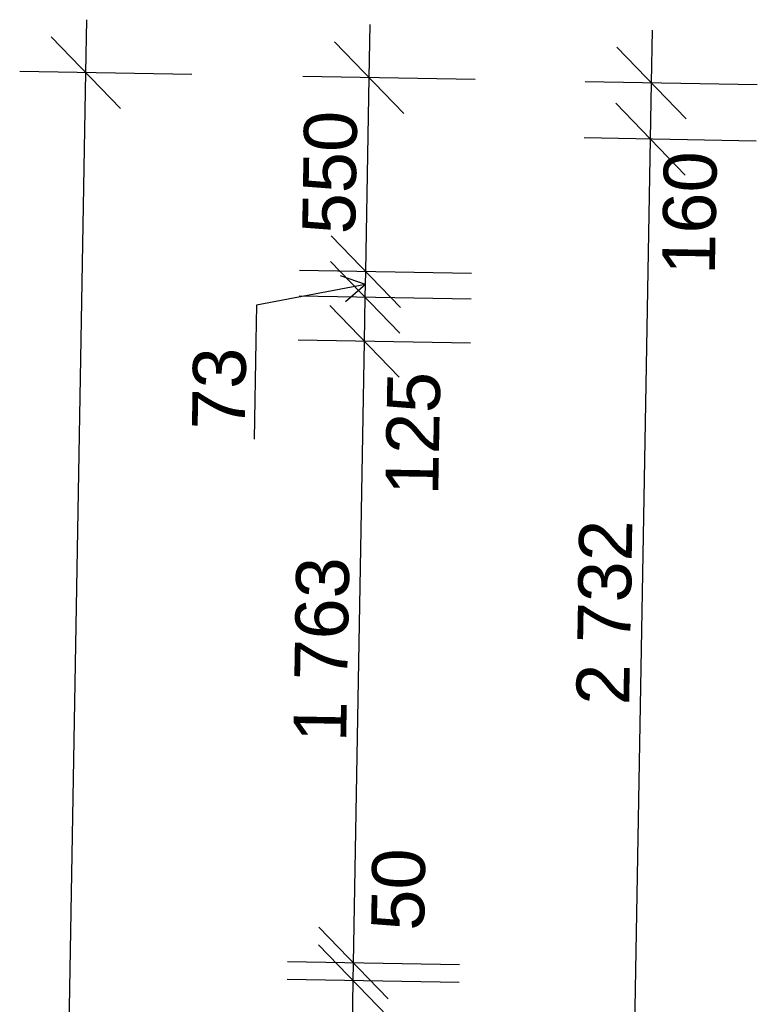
# Model space of a CAD drawing. Header units: millimetres. Extents: x -25972 to 4453, y -2839 to 20217.
# Tile 46 of 176: x -23529 to -21439, y 7595 to 10386. Entities that reach past the tile are written whole.
import ezdxf

# ---------------------------------------------------------------- set-up
doc = ezdxf.new("R2010")
doc.units = ezdxf.units.MM
doc.header["$MEASUREMENT"] = 0
doc.layers.add('7._POHLED ZÁPADNÍ_2_Kóty - SP', color=7, linetype='Continuous')
doc.layers.add('7._POHLED ZÁPADNÍ_2_Nové_Kóty - SP', color=7, linetype='Continuous')
doc.styles.add('GENEROVANÝ_STYL_2', font='txt')

msp = doc.modelspace()

# ---------------------------------------------------------------- linework, layer by layer
at = {"layer": '7._POHLED ZÁPADNÍ_2_Nové_Kóty - SP', "color": 1, "linetype": 'Continuous', "lineweight": 25}
for p, q in [((-23341.3, 10236), (-23338.7, 10385.9)), ((-22538.6, 10221.9), (-22536, 10371.9)), ((-21738.8, 10206.7), (-21736.1, 10356.7)), ((-23243.1, 10134.2), (-23439.5, 10337.7)), ((-22440.4, 10120.2), (-22636.9, 10323.6)), ((-21837, 10308.5), (-21640.6, 10105)), ((-23041.4, 10230.7), (-23528.8, 10239.3)), ((-23517.3, 240.2), (-23341.3, 10236)), ((-22238.7, 10216.6), (-22726.1, 10225.2)), ((-22548.3, 9671.9), (-22538.6, 10221.9)), ((-21438.8, 10201.4), (-21926.2, 10210)), ((-21741.6, 10047.3), (-21738.8, 10206.7)), ((-21643.4, 9945.5), (-21839.8, 10149)), ((-21441.6, 10042), (-21929.1, 10050.6)), ((-21789.7, 7315.3), (-21741.6, 10047.3)), ((-22646.5, 9773.6), (-22450.1, 9570.1)), ((-22451.4, 9497.3), (-22647.8, 9700.8)), ((-22248.4, 9666.6), (-22735.8, 9675.2)), ((-22549, 9635.5), (-22619.8, 9660.2)), ((-22549.6, 9599), (-22548.3, 9671.9)), ((-22549, 9635.5), (-22857.7, 9576.7)), ((-22549, 9635.5), (-22605.8, 9586.5)), ((-22249.6, 9593.8), (-22737.1, 9602.3)), ((-22857.7, 9576.7), (-22859.5, 9474.5)), ((-22650, 9575.8), (-22453.6, 9372.3)), ((-22551.8, 9474.1), (-22549.6, 9599)), ((-22859.5, 9474.5), (-22864.4, 9196.9)), ((-22251.8, 9468.8), (-22739.3, 9477.4)), ((-22582.8, 7711.7), (-22551.8, 9474.1)), ((-22681.1, 7813.5), (-22484.6, 7610)), ((-22485.5, 7560), (-22681.9, 7763.5)), ((-22282.9, 7706.4), (-22770.3, 7715)), ((-22583.7, 7661.7), (-22582.8, 7711.7)), ((-22283.8, 7656.4), (-22771.2, 7665)), ((-22622.7, 5446.1), (-22583.7, 7661.7))]:
    msp.add_line(p, q, dxfattribs=at)

# ---------------------------------------------------------------- texts
at = {"layer": '7._POHLED ZÁPADNÍ_2_Kóty - SP', "color": 1, "linetype": 'Continuous', "lineweight": 25, "char_height": 150, "attachment_point": 7, "rotation": 88.9912, "style": 'GENEROVANÝ_STYL_2'}
for s, insert, width in [('\\A1;{\\pql;\\fArial|b0|i0|c0|p38;550}', (-22576.5, 9776.7), 341.487), ('\\A1;{\\pql;\\fArial|b0|i0|c0|p38;160}', (-21557.1, 9661.9), 341.487), ('\\A1;{\\pql;\\fArial|b0|i0|c0|p38;73}', (-22888.9, 9222.3), 227.658), ('\\A1;{\\pql;\\fArial|b0|i0|c0|p38;125}', (-22340.9, 9036.8), 341.487), ('\\A1;{\\pql;\\fArial|b0|i0|c0|p38;2\xa0732}', (-21799.9, 8442), 512.914), ('\\A1;{\\pql;\\fArial|b0|i0|c0|p38;1\xa0763}', (-22601.8, 8337), 512.914), ('\\A1;{\\pql;\\fArial|b0|i0|c0|p38;50}', (-22381.2, 7802.4), 227.658)]:
    msp.add_mtext(s, dxfattribs=dict(at, insert=insert, width=width))

doc.saveas('drawing.dxf')
